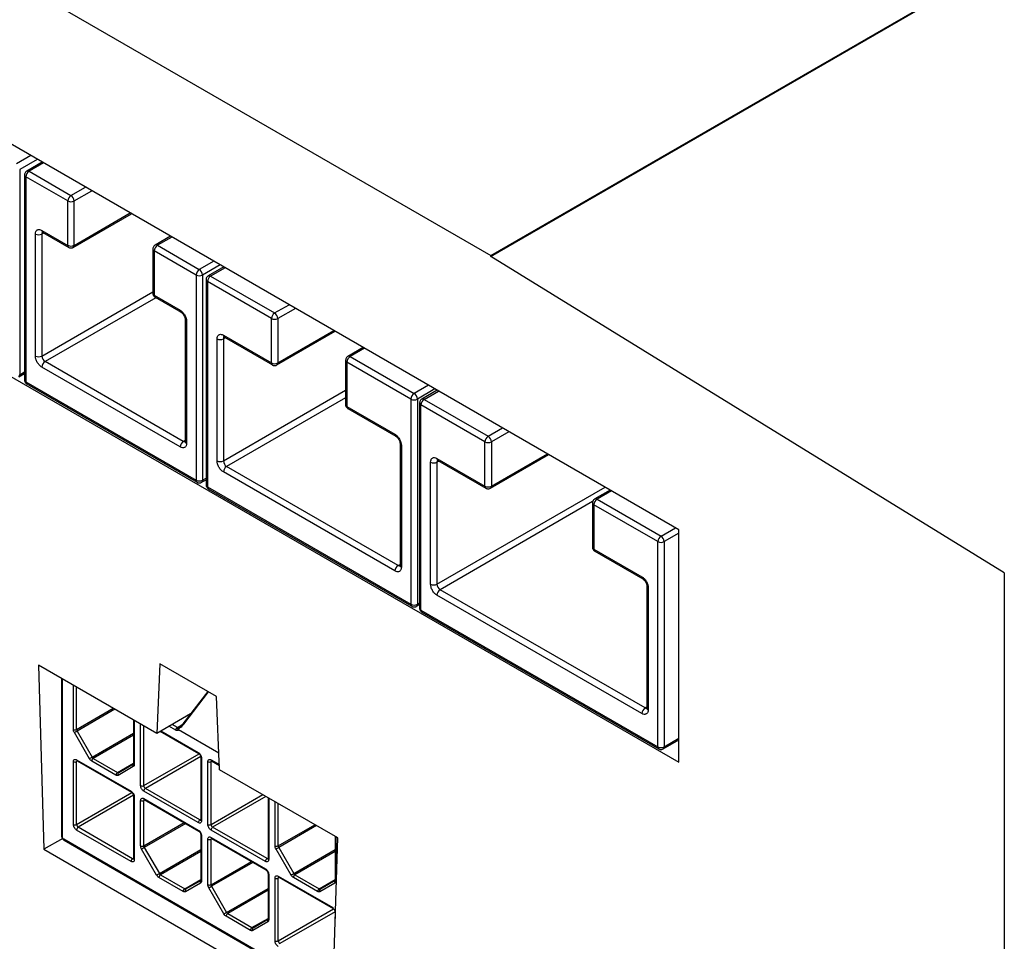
# Model space of a CAD drawing. Header units: millimetres. Extents: x 25 to 1093, y 25 to 838.
# Tile 6 of 16: x 117 to 160, y 378 to 418. Entities that reach past the tile are written whole.
import ezdxf

# ---------------------------------------------------------------- set-up
doc = ezdxf.new("R2010")
doc.units = ezdxf.units.MM

msp = doc.modelspace()

# ---------------------------------------------------------------- linework, layer by layer
at = {"ltscale": 4}
for p, q in [((137.527, 407.844), (334.883, 521.775)), ((137.527, 407.813), (334.883, 521.744)), ((100.887, 428.996), (137.527, 407.844)), ((145.842, 395.731), (108.786, 417.123)), ((117.208, 412.261), (116.571, 411.894)), ((117.491, 412.098), (116.713, 411.649)), ((116.713, 411.649), (116.713, 402.585)), ((117.704, 411.975), (117.026, 411.583)), ((117.763, 411.941), (117.126, 411.574)), ((116.926, 411.41), (116.926, 402.347)), ((116.985, 411.329), (116.985, 402.265)), ((118.837, 410.259), (116.985, 411.329)), ((117.126, 411.574), (118.979, 410.504)), ((118.979, 410.504), (119.615, 410.871)), ((119.12, 410.259), (119.898, 410.708)), ((118.837, 408.299), (118.837, 410.259)), ((119.12, 408.299), (119.12, 410.259)), ((119.079, 408.208), (121.654, 409.695)), ((119.12, 408.299), (121.596, 409.728)), ((117.409, 403.408), (117.409, 408.797)), ((117.692, 408.961), (118.837, 408.299)), ((117.775, 408.845), (117.692, 408.797)), ((117.692, 408.797), (117.692, 403.408)), ((117.733, 408.869), (118.879, 408.208)), ((123.375, 408.701), (122.697, 408.31)), ((123.434, 408.667), (122.797, 408.3)), ((122.597, 408.136), (122.597, 406.177)), ((122.797, 408.3), (124.65, 407.23)), ((124.508, 406.985), (122.656, 408.055)), ((122.656, 408.055), (122.656, 406.095)), ((137.527, 407.813), (137.527, 407.844)), ((160.219, 393.834), (137.527, 407.813)), ((125.286, 407.598), (124.65, 407.23)), ((125.569, 407.434), (124.791, 406.985)), ((125.726, 407.344), (125.048, 406.952)), ((125.785, 407.31), (125.148, 406.943)), ((108.786, 406.852), (145.842, 385.46)), ((124.508, 406.985), (124.508, 397.922)), ((124.791, 406.985), (124.791, 397.922)), ((125.148, 406.943), (127.977, 405.31)), ((124.948, 406.779), (124.948, 397.716)), ((125.007, 406.698), (125.007, 397.634)), ((127.835, 405.065), (125.007, 406.698)), ((117.692, 403.408), (122.597, 406.24)), ((122.725, 405.987), (117.833, 403.163)), ((122.656, 406.095), (123.801, 405.434)), ((122.697, 406.004), (123.843, 405.342)), ((127.977, 405.31), (128.613, 405.677)), ((128.896, 405.514), (128.118, 405.065)), ((127.835, 403.105), (127.835, 405.065)), ((128.118, 405.065), (128.118, 403.105)), ((124.026, 405.026), (124.026, 399.636)), ((124.084, 404.944), (124.084, 399.555)), ((125.714, 404.33), (127.835, 403.105)), ((125.797, 404.214), (125.714, 404.166)), ((125.756, 404.238), (127.877, 403.013)), ((128.077, 403.013), (130.652, 404.5)), ((128.118, 403.105), (130.593, 404.534)), ((125.431, 398.777), (125.431, 404.166)), ((125.714, 404.166), (125.714, 398.777)), ((131.892, 403.784), (131.214, 403.393)), ((131.951, 403.75), (131.314, 403.383)), ((131.314, 403.383), (134.143, 401.75)), ((123.801, 399.391), (117.692, 402.918)), ((123.943, 399.636), (117.833, 403.163)), ((131.114, 403.22), (131.114, 401.26)), ((134.001, 401.505), (131.173, 403.138)), ((131.173, 403.138), (131.173, 401.178)), ((116.671, 402.494), (116.926, 402.641)), ((116.713, 402.585), (116.926, 402.709)), ((116.985, 402.265), (124.508, 397.922)), ((117.026, 402.173), (124.55, 397.83)), ((134.779, 402.118), (134.143, 401.75)), ((125.714, 398.777), (131.114, 401.895)), ((131.114, 401.568), (125.856, 398.532)), ((135.062, 401.954), (134.284, 401.505)), ((135.163, 401.896), (134.485, 401.505)), ((134.585, 401.495), (135.221, 401.862)), ((131.173, 401.178), (133.294, 399.954)), ((134.001, 401.505), (134.001, 392.442)), ((134.284, 401.505), (134.284, 392.442)), ((134.385, 401.332), (134.385, 392.268)), ((134.443, 392.186), (134.443, 401.25)), ((137.272, 399.617), (134.443, 401.25)), ((134.585, 401.495), (137.413, 399.862)), ((131.214, 401.087), (133.336, 399.862)), ((137.413, 399.862), (138.05, 400.23)), ((138.332, 400.066), (137.555, 399.617)), ((123.943, 399.636), (124.026, 399.684)), ((133.519, 399.545), (133.519, 394.156)), ((133.577, 399.464), (133.577, 394.075)), ((137.272, 397.658), (137.272, 399.617)), ((137.555, 399.617), (137.555, 397.658)), ((137.513, 397.566), (140.088, 399.053)), ((137.555, 397.658), (140.03, 399.086)), ((133.436, 394.156), (125.856, 398.532)), ((134.868, 393.33), (134.868, 398.719)), ((135.15, 398.882), (137.272, 397.658)), ((135.233, 398.767), (135.15, 398.719)), ((135.15, 398.719), (135.15, 393.33)), ((135.192, 398.791), (137.313, 397.566)), ((133.294, 393.911), (125.714, 398.287)), ((124.75, 397.83), (124.948, 397.945)), ((124.791, 397.922), (124.948, 398.012)), ((125.007, 397.634), (134.001, 392.442)), ((125.048, 397.542), (134.043, 392.35)), ((135.15, 393.33), (142.576, 397.616)), ((142.799, 397.488), (142.122, 397.096)), ((142.858, 397.454), (142.222, 397.086)), ((142.03, 396.975), (135.292, 393.085)), ((142.022, 396.923), (142.022, 394.963)), ((144.909, 395.209), (142.08, 396.841)), ((142.08, 396.841), (142.08, 394.882)), ((142.222, 397.086), (145.05, 395.454)), ((145.05, 395.454), (145.686, 395.821)), ((145.842, 395.584), (145.191, 395.209)), ((145.842, 385.46), (145.842, 395.731)), ((144.909, 386.145), (144.909, 395.209)), ((145.191, 395.209), (145.191, 386.145)), ((142.08, 394.882), (144.201, 393.657)), ((142.122, 394.79), (144.243, 393.566)), ((133.436, 394.156), (133.519, 394.204)), ((160.219, 393.834), (160.219, 349.789)), ((144.343, 387.86), (135.292, 393.085)), ((144.426, 393.249), (144.426, 387.86)), ((144.484, 393.167), (144.484, 387.778)), ((134.243, 392.35), (134.385, 392.432)), ((134.284, 392.442), (134.385, 392.5)), ((144.201, 387.615), (135.15, 392.84)), ((134.443, 392.186), (144.909, 386.145)), ((134.485, 392.095), (144.95, 386.053)), ((122.766, 386.737), (117.544, 389.752)), ((117.544, 389.752), (117.775, 381.615)), ((122.909, 389.806), (122.766, 386.737)), ((125.405, 388.366), (122.909, 389.806)), ((118.563, 389.164), (118.563, 382.222)), ((118.592, 389.147), (118.592, 382.181)), ((119.087, 386.91), (119.087, 388.861)), ((119.229, 386.91), (119.229, 388.78)), ((125.022, 388.587), (123.922, 387.162)), ((123.964, 387.149), (125.058, 388.566)), ((125.548, 385.132), (125.405, 388.366)), ((119.229, 386.91), (120.848, 387.845)), ((120.919, 387.804), (119.249, 386.84)), ((144.343, 387.86), (144.426, 387.908)), ((121.745, 387.327), (121.745, 385.4)), ((121.774, 387.31), (121.774, 385.359)), ((124.26, 387.6), (122.766, 386.737)), ((119.249, 386.84), (119.915, 385.687)), ((122.057, 384.427), (122.057, 387.147)), ((122.198, 384.427), (122.198, 387.065)), ((122.927, 386.83), (124.623, 385.851)), ((122.956, 386.847), (124.603, 385.897)), ((123.613, 386.877), (123.31, 387.051)), ((123.683, 386.999), (123.451, 387.133)), ((123.683, 386.999), (123.953, 387.155)), ((123.931, 387.142), (123.728, 386.991)), ((125.515, 385.86), (123.735, 386.887)), ((119.794, 385.618), (119.129, 386.771)), ((119.915, 385.687), (121.745, 386.744)), ((121.745, 386.662), (119.965, 385.634)), ((145.15, 386.053), (145.842, 386.453)), ((145.191, 386.145), (145.842, 386.521)), ((119.087, 382.712), (119.087, 385.488)), ((119.229, 385.57), (121.633, 384.182)), ((119.27, 385.512), (119.229, 385.488)), ((119.229, 382.712), (119.229, 385.488)), ((119.249, 385.524), (121.653, 384.136)), ((120.967, 384.893), (119.894, 385.512)), ((119.965, 385.634), (121.038, 385.015)), ((122.198, 384.427), (124.642, 385.837)), ((124.712, 385.715), (122.269, 384.304)), ((124.715, 385.693), (124.715, 382.916)), ((124.744, 385.652), (124.744, 382.876)), ((125.027, 382.712), (125.027, 385.489)), ((125.168, 385.57), (125.538, 385.357)), ((125.21, 385.512), (125.168, 385.489)), ((125.168, 382.712), (125.168, 385.489)), ((125.189, 385.524), (125.539, 385.322)), ((121.038, 385.015), (121.745, 385.423)), ((121.733, 385.267), (121.067, 384.883)), ((121.088, 385.01), (121.743, 385.388)), ((121.73, 385.372), (121.741, 385.385)), ((130.77, 382.117), (125.548, 385.132)), ((124.603, 382.794), (122.198, 384.182)), ((124.673, 382.916), (122.269, 384.304)), ((119.229, 382.712), (121.672, 384.122)), ((121.742, 384), (119.299, 382.589)), ((121.745, 383.978), (121.745, 381.201)), ((121.774, 383.937), (121.774, 381.161)), ((122.057, 381.766), (122.057, 383.774)), ((122.198, 383.855), (124.603, 382.467)), ((122.24, 383.797), (122.198, 383.774)), ((122.198, 381.766), (122.198, 383.774)), ((122.219, 383.809), (124.623, 382.422)), ((125.168, 382.712), (127.453, 384.031)), ((127.595, 383.95), (125.239, 382.59)), ((127.685, 383.898), (127.685, 381.202)), ((127.714, 383.881), (127.714, 381.161)), ((127.997, 381.767), (127.997, 383.718)), ((128.138, 381.767), (128.138, 383.636)), ((124.673, 382.916), (124.715, 382.94)), ((121.633, 381.079), (119.229, 382.467)), ((121.703, 381.201), (119.299, 382.589)), ((122.198, 381.766), (123.979, 382.794)), ((124.049, 382.753), (122.219, 381.696)), ((127.572, 381.079), (125.168, 382.467)), ((127.643, 381.202), (125.239, 382.59)), ((128.138, 381.767), (129.758, 382.701)), ((129.828, 382.661), (128.159, 381.697)), ((118.614, 382.099), (117.775, 381.615)), ((130.546, 375.199), (118.663, 382.058)), ((118.684, 382.013), (130.545, 375.165)), ((124.715, 382.263), (124.715, 380.256)), ((124.744, 382.222), (124.744, 380.215)), ((125.027, 380.052), (125.027, 382.059)), ((125.168, 382.141), (127.572, 380.753)), ((125.21, 382.083), (125.168, 382.059)), ((125.168, 380.052), (125.168, 382.059)), ((125.189, 382.095), (127.593, 380.707)), ((130.515, 374.26), (130.77, 382.117)), ((130.654, 382.184), (130.654, 380.256)), ((130.684, 382.167), (130.684, 380.215)), ((117.775, 381.615), (130.515, 374.26)), ((122.764, 380.474), (122.098, 381.627)), ((122.219, 381.696), (122.885, 380.543)), ((122.885, 380.543), (124.715, 381.6)), ((128.704, 380.474), (128.038, 381.627)), ((128.159, 381.697), (128.825, 380.544)), ((128.825, 380.544), (130.654, 381.6)), ((121.703, 381.201), (121.745, 381.225)), ((124.715, 381.518), (122.935, 380.491)), ((127.643, 381.202), (127.685, 381.226)), ((130.654, 381.519), (128.875, 380.491)), ((125.168, 380.052), (126.949, 381.079)), ((127.019, 381.038), (125.189, 379.982)), ((123.937, 379.749), (122.864, 380.368)), ((122.935, 380.491), (124.008, 379.871)), ((124.008, 379.871), (124.715, 380.279)), ((127.685, 380.549), (127.685, 378.541)), ((127.714, 380.508), (127.714, 378.5)), ((127.997, 377.568), (127.997, 380.345)), ((128.138, 380.426), (130.542, 379.038)), ((128.18, 380.369), (128.138, 380.345)), ((128.138, 377.568), (128.138, 380.345)), ((128.159, 380.38), (130.563, 378.993)), ((129.877, 379.749), (128.804, 380.369)), ((128.875, 380.491), (129.947, 379.872)), ((129.947, 379.872), (130.654, 380.28)), ((124.703, 380.123), (124.037, 379.739)), ((124.058, 379.866), (124.712, 380.244)), ((124.7, 380.229), (124.71, 380.241)), ((125.734, 378.759), (125.068, 379.912)), ((125.189, 379.982), (125.855, 378.829)), ((125.855, 378.829), (127.685, 379.885)), ((130.642, 380.124), (129.977, 379.739)), ((129.997, 379.867), (130.652, 380.245)), ((130.64, 380.229), (130.65, 380.242)), ((127.685, 379.804), (125.905, 378.776)), ((128.138, 377.568), (130.582, 378.979)), ((126.907, 378.034), (125.834, 378.654)), ((125.905, 378.776), (126.977, 378.157)), ((126.977, 378.157), (127.685, 378.565)), ((127.027, 378.152), (127.682, 378.53)), ((127.67, 378.514), (127.68, 378.527)), ((130.652, 378.856), (128.209, 377.446)), ((130.654, 378.834), (130.654, 378.551)), ((127.672, 378.409), (127.007, 378.024))]:
    msp.add_line(p, q, dxfattribs=at)
at = {"ltscale": 4, "flags": 128}
for points in [[(119.129, 386.771), (119.14, 386.777), (119.153, 386.785), (119.168, 386.793), (119.185, 386.803), (119.202, 386.813), (119.218, 386.822), (119.235, 386.832), (119.249, 386.84)], [(119.794, 385.618), (119.805, 385.624), (119.819, 385.632), (119.834, 385.64), (119.85, 385.65), (119.867, 385.66), (119.884, 385.669), (119.9, 385.679), (119.915, 385.687)], [(121.065, 384.988), (121.075, 385.001), (121.088, 385.01)], [(121.088, 385.01), (121.083, 385.008), (121.078, 385.006)], [(122.098, 381.627), (122.11, 381.633), (122.123, 381.641), (122.138, 381.65), (122.155, 381.659), (122.171, 381.669), (122.188, 381.678), (122.204, 381.688), (122.219, 381.696)], [(128.038, 381.627), (128.049, 381.634), (128.063, 381.641), (128.078, 381.65), (128.094, 381.66), (128.111, 381.669), (128.128, 381.679), (128.144, 381.688), (128.159, 381.697)], [(122.764, 380.474), (122.775, 380.48), (122.789, 380.488), (122.804, 380.497), (122.82, 380.506), (122.837, 380.516), (122.854, 380.525), (122.87, 380.535), (122.885, 380.543)], [(128.704, 380.474), (128.715, 380.481), (128.728, 380.488), (128.744, 380.497), (128.76, 380.507), (128.777, 380.516), (128.794, 380.526), (128.81, 380.535), (128.825, 380.544)], [(124.035, 379.844), (124.045, 379.857), (124.058, 379.866)], [(124.058, 379.866), (124.053, 379.864), (124.048, 379.862)], [(125.068, 379.912), (125.079, 379.919), (125.093, 379.926), (125.108, 379.935), (125.124, 379.945), (125.141, 379.954), (125.158, 379.964), (125.174, 379.973), (125.189, 379.982)], [(129.974, 379.845), (129.985, 379.857), (129.997, 379.867)], [(129.997, 379.867), (129.992, 379.864), (129.987, 379.863)], [(125.734, 378.759), (125.745, 378.766), (125.759, 378.773), (125.774, 378.782), (125.79, 378.792), (125.807, 378.801), (125.824, 378.811), (125.84, 378.82), (125.855, 378.829)], [(127.004, 378.13), (127.015, 378.142), (127.027, 378.152)], [(127.027, 378.152), (127.022, 378.149), (127.017, 378.148)]]:
    msp.add_lwpolyline(points, dxfattribs=at)
at = {"ltscale": 16}
for centre, radius, start, end in [((117.068, 411.494), 0.0986, 53.7033, 115.0014), ((117.026, 411.42), 0.101, 185.7416, 245.6213), ((117.292, 411.315), 0.307, 122.6055, 177.3945), ((119.145, 410.245), 0.307, 122.6055, 177.3945), ((118.813, 410.245), 0.307, 2.6055, 57.3945), ((118.979, 410.532), 0.307, 242.6097, 297.3903), ((117.551, 409.07), 0.307, 242.6097, 297.3903), ((117.787, 408.949), 0.0959, 172.7442, 235.9436), ((117.798, 408.806), 0.107, 135.6756, 184.6987), ((118.979, 408.572), 0.307, 242.6097, 297.3903), ((118.935, 408.289), 0.0986, 173.698, 235.0213), ((119.02, 408.29), 0.101, 305.71, 5.6193), ((122.697, 408.146), 0.101, 185.7416, 245.6213), ((122.963, 408.041), 0.307, 122.6055, 177.3945), ((122.739, 408.22), 0.0986, 53.7033, 115.0014), ((124.816, 406.971), 0.307, 122.6055, 177.3945), ((124.484, 406.971), 0.307, 2.6055, 57.3945), ((124.65, 407.258), 0.307, 242.6097, 297.3903), ((125.314, 406.684), 0.307, 122.6055, 177.3945), ((125.09, 406.863), 0.0986, 53.7033, 115.0014), ((125.049, 406.789), 0.101, 185.7416, 245.6213), ((122.697, 406.187), 0.101, 185.6948, 245.6253), ((122.751, 406.083), 0.0959, 172.7442, 235.9436), ((123.896, 405.422), 0.0957, 172.6943, 236.4422), ((128.142, 405.051), 0.307, 122.6055, 177.3945), ((127.977, 405.338), 0.307, 242.6097, 297.3903), ((127.811, 405.051), 0.307, 2.6055, 57.3945), ((124.121, 405.032), 0.0957, 183.5576, 247.3108), ((125.809, 404.318), 0.0959, 172.7442, 235.9436), ((125.82, 404.175), 0.107, 135.6756, 184.6987), ((125.573, 404.439), 0.307, 242.6097, 297.3903), ((117.551, 403.681), 0.307, 242.6097, 297.3903), ((117.999, 403.422), 0.307, 182.6055, 237.3945), ((131.48, 403.124), 0.307, 122.6055, 177.3945), ((131.256, 403.304), 0.0986, 53.7033, 115.0014), ((117.999, 402.904), 0.307, 122.6055, 177.3945), ((127.977, 403.378), 0.307, 242.6097, 297.3903), ((127.933, 403.094), 0.0986, 173.698, 235.0213), ((128.018, 403.095), 0.101, 305.7078, 5.6195), ((131.215, 403.23), 0.101, 185.7416, 245.6213), ((116.613, 402.576), 0.101, 305.7078, 5.6195), ((117.026, 402.357), 0.101, 185.6948, 245.6253), ((117.08, 402.253), 0.0959, 172.7442, 235.9436), ((134.308, 401.491), 0.307, 122.6055, 177.3945), ((133.977, 401.491), 0.307, 2.6055, 57.3945), ((131.214, 401.27), 0.101, 185.6948, 245.6253), ((131.268, 401.166), 0.0959, 172.7442, 235.9436), ((134.143, 401.778), 0.307, 242.6097, 297.3903), ((134.485, 401.342), 0.101, 185.7416, 245.6213), ((134.75, 401.236), 0.307, 122.6055, 177.3945), ((134.526, 401.416), 0.0986, 53.7033, 115.0014), ((133.389, 399.942), 0.0957, 172.6943, 236.4422), ((137.579, 399.603), 0.307, 122.6055, 177.3945), ((137.248, 399.603), 0.307, 2.6055, 57.3945), ((124.108, 399.377), 0.307, 122.6055, 177.3945), ((124.001, 399.718), 0.101, 234.3824, 294.3071), ((124.126, 399.646), 0.101, 185.6948, 245.6253), ((133.614, 399.552), 0.0957, 183.5576, 247.3108), ((137.413, 399.89), 0.307, 242.6097, 297.3903), ((125.573, 399.05), 0.307, 242.6097, 297.3903), ((126.021, 398.791), 0.307, 182.6055, 237.3945), ((126.021, 398.273), 0.307, 122.6055, 177.3945), ((135.009, 398.992), 0.307, 242.6097, 297.3903), ((135.246, 398.87), 0.0959, 172.7442, 235.9436), ((135.257, 398.728), 0.107, 135.6756, 184.6987), ((124.65, 398.195), 0.307, 242.6097, 297.3903), ((124.609, 397.912), 0.101, 174.382, 234.2744), ((124.691, 397.912), 0.101, 305.7078, 5.6195), ((125.049, 397.726), 0.101, 185.6948, 245.6253), ((137.37, 397.647), 0.0986, 173.698, 235.0213), ((137.413, 397.931), 0.307, 242.6097, 297.3903), ((137.454, 397.648), 0.101, 305.7078, 5.6195), ((125.102, 397.622), 0.0959, 172.7442, 235.9436), ((142.122, 396.933), 0.101, 185.7416, 245.6213), ((142.387, 396.828), 0.307, 122.6055, 177.3945), ((142.163, 397.007), 0.0986, 53.7033, 115.0014), ((145.216, 395.195), 0.307, 122.6055, 177.3945), ((145.05, 395.482), 0.307, 242.6097, 297.3903), ((144.884, 395.195), 0.307, 2.6055, 57.3945), ((142.122, 394.973), 0.101, 185.6948, 245.6253), ((142.175, 394.87), 0.0959, 172.7442, 235.9436), ((133.601, 393.897), 0.307, 122.6055, 177.3945), ((133.494, 394.238), 0.101, 234.3824, 294.3071), ((133.619, 394.166), 0.101, 185.6948, 245.6253), ((135.009, 393.603), 0.307, 242.6097, 297.3903), ((135.457, 393.344), 0.307, 182.6055, 237.3945), ((144.296, 393.645), 0.0957, 172.6943, 236.4422), ((135.457, 392.826), 0.307, 122.6055, 177.3945), ((144.521, 393.256), 0.0957, 183.5576, 247.3108), ((134.143, 392.715), 0.307, 242.6097, 297.3903), ((134.102, 392.432), 0.101, 174.382, 234.2744), ((134.184, 392.432), 0.101, 305.7078, 5.6195), ((134.485, 392.278), 0.101, 185.6948, 245.6253), ((134.541, 392.176), 0.0986, 173.7012, 234.9867), ((144.508, 387.601), 0.307, 122.6055, 177.3945), ((144.401, 387.941), 0.101, 234.3824, 294.3071), ((144.526, 387.87), 0.101, 185.6948, 245.6253), ((119.158, 387.046), 0.154, 242.6097, 297.3903), ((119.373, 386.915), 0.144, 181.9565, 211.1437), ((123.766, 386.87), 0.154, 122.6055, 177.3945), ((123.714, 387.044), 0.0542, 235.8404, 284.973), ((123.928, 387.108), 0.0544, 48.5347, 96.0953), ((145.007, 386.134), 0.0986, 173.698, 235.0213), ((145.05, 386.418), 0.307, 242.6097, 297.3903), ((145.091, 386.135), 0.101, 305.7078, 5.6195), ((119.158, 385.624), 0.154, 242.6097, 297.3903), ((119.279, 385.565), 0.0503, 174.3796, 234.302), ((119.283, 385.492), 0.0542, 138.2809, 184.4427), ((120.048, 385.505), 0.154, 122.6055, 177.3945), ((120.041, 385.757), 0.144, 208.8556, 238.0453), ((124.65, 385.891), 0.0479, 172.7178, 236.2072), ((124.763, 385.696), 0.0479, 183.8766, 247.279), ((125.098, 385.625), 0.154, 242.6097, 297.3903), ((125.218, 385.565), 0.0503, 174.3796, 234.302), ((125.222, 385.493), 0.0542, 138.2809, 184.4427), ((121.815, 385.322), 0.0991, 149.2372, 213.4686), ((121.795, 385.405), 0.0503, 185.6948, 245.6253), ((121.121, 384.886), 0.154, 122.6055, 177.3945), ((121.069, 385.064), 0.0579, 236.9235, 278.3365), ((121.15, 384.937), 0.099, 149.0713, 213.4811), ((121.68, 384.176), 0.0479, 172.7178, 236.2072), ((122.128, 384.563), 0.154, 242.6097, 297.3903), ((122.352, 384.434), 0.154, 182.6055, 237.3945), ((122.352, 384.175), 0.154, 122.6055, 177.3945), ((121.793, 383.981), 0.0479, 183.8766, 247.279), ((122.128, 383.91), 0.154, 242.6097, 297.3903), ((122.249, 383.85), 0.0503, 174.3796, 234.302), ((122.253, 383.778), 0.0542, 138.2809, 184.4427), ((124.756, 382.787), 0.154, 122.6055, 177.3945), ((124.704, 382.961), 0.0542, 235.5633, 281.6892), ((124.765, 382.921), 0.0503, 185.6948, 245.6253), ((119.158, 382.848), 0.154, 242.6097, 297.3903), ((119.382, 382.719), 0.154, 182.6055, 237.3945), ((119.382, 382.46), 0.154, 122.6055, 177.3945), ((124.65, 382.461), 0.0479, 172.7178, 236.2072), ((125.098, 382.849), 0.154, 242.6097, 297.3903), ((125.322, 382.719), 0.154, 182.6055, 237.3945), ((125.322, 382.46), 0.154, 122.6055, 177.3945), ((118.613, 382.227), 0.0503, 185.6948, 245.6253), ((118.713, 382.054), 0.0503, 174.3796, 234.302), ((124.763, 382.267), 0.0479, 183.8766, 247.279), ((125.098, 382.196), 0.154, 242.6097, 297.3903), ((125.218, 382.136), 0.0503, 174.3796, 234.302), ((125.222, 382.063), 0.0542, 138.2809, 184.4427), ((122.128, 381.902), 0.154, 242.6097, 297.3903), ((122.343, 381.771), 0.144, 181.9565, 211.1437), ((128.067, 381.903), 0.154, 242.6097, 297.3903), ((128.282, 381.771), 0.144, 181.9565, 211.1437), ((121.786, 381.072), 0.154, 122.6055, 177.3945), ((121.734, 381.246), 0.0542, 235.5633, 281.6892), ((121.795, 381.206), 0.0503, 185.6948, 245.6253), ((127.726, 381.072), 0.154, 122.6055, 177.3945), ((127.674, 381.247), 0.0542, 235.5633, 281.6892), ((127.735, 381.207), 0.0503, 185.6948, 245.6253), ((127.62, 380.747), 0.0479, 172.7178, 236.2072), ((123.018, 380.361), 0.154, 122.6055, 177.3945), ((123.011, 380.613), 0.144, 208.8556, 238.0453), ((124.765, 380.261), 0.0503, 185.6948, 245.6253), ((127.732, 380.552), 0.0479, 183.8766, 247.279), ((128.067, 380.481), 0.154, 242.6097, 297.3903), ((128.188, 380.421), 0.0503, 174.3796, 234.302), ((128.192, 380.349), 0.0542, 138.2809, 184.4427), ((128.957, 380.362), 0.154, 122.6055, 177.3945), ((128.951, 380.613), 0.144, 208.8556, 238.0453), ((130.705, 380.261), 0.0503, 185.6948, 245.6253), ((124.09, 379.742), 0.154, 122.6055, 177.3945), ((124.039, 379.92), 0.0579, 236.9235, 278.3365), ((124.12, 379.793), 0.099, 149.0713, 213.4811), ((124.785, 380.178), 0.0991, 149.2372, 213.4686), ((125.098, 380.188), 0.154, 242.6097, 297.3903), ((125.313, 380.056), 0.144, 181.9565, 211.1437), ((130.03, 379.742), 0.154, 122.6055, 177.3945), ((129.979, 379.92), 0.0579, 236.9235, 278.3365), ((130.059, 379.794), 0.099, 149.0713, 213.4811), ((130.725, 380.178), 0.0991, 149.2372, 213.4686), ((130.59, 379.032), 0.0479, 172.7178, 236.2072), ((125.988, 378.647), 0.154, 122.6055, 177.3945), ((125.981, 378.898), 0.144, 208.8556, 238.0453), ((127.755, 378.463), 0.0991, 149.2372, 213.4686), ((127.735, 378.546), 0.0503, 185.6948, 245.6253), ((130.693, 378.835), 0.0384, 181.0463, 218.6834), ((127.06, 378.027), 0.154, 122.6055, 177.3945), ((127.009, 378.205), 0.0579, 236.9235, 278.3365), ((127.089, 378.079), 0.099, 149.0713, 213.4811), ((128.067, 377.705), 0.154, 242.6097, 297.3903), ((128.292, 377.575), 0.154, 182.6055, 237.3945)]:
    msp.add_arc(centre, radius, start, end, dxfattribs=at)
at = {"ltscale": 4}
for points, knots in [([(117.026, 411.583), (117.006, 411.569), (116.967, 411.54), (116.932, 411.477), (116.929, 411.432), (116.927, 411.41)], [0, 0, 0, 0, 0.3526367, 0.6943107, 1, 1, 1, 1]), ([(117.409, 408.797), (117.413, 408.836), (117.419, 408.896), (117.454, 408.952), (117.49, 408.983), (117.535, 408.999), (117.601, 409.002), (117.656, 408.977), (117.692, 408.961)], [0, 0, 0, 0, 0.2394436, 0.3682202, 0.4999986, 0.6287766, 0.7605564, 1, 1, 1, 1]), ([(118.879, 408.208), (118.882, 408.207), (118.901, 408.194), (118.946, 408.181), (119.011, 408.181), (119.06, 408.192), (119.078, 408.208), (119.079, 408.208)], [0, 0, 0, 0, 0.047522, 0.333715, 0.649609, 0.991388, 1, 1, 1, 1]), ([(122.697, 408.309), (122.677, 408.295), (122.638, 408.266), (122.603, 408.203), (122.6, 408.158), (122.598, 408.136)], [0, 0, 0, 0, 0.352637, 0.694311, 1, 1, 1, 1]), ([(125.049, 406.952), (125.029, 406.938), (124.989, 406.909), (124.955, 406.845), (124.951, 406.8), (124.949, 406.779)], [0, 0, 0, 0, 0.352637, 0.694311, 1, 1, 1, 1]), ([(122.598, 406.177), (122.598, 406.175), (122.595, 406.157), (122.603, 406.122), (122.617, 406.092), (122.624, 406.077)], [0, 0, 0, 0, 0.0428099, 0.523277, 1, 1, 1, 1]), ([(122.624, 406.077), (122.64, 406.055), (122.66, 406.026), (122.69, 406.008), (122.698, 406.004)], [0, 0, 0, 0, 0.752896, 1, 1, 1, 1]), ([(123.801, 405.434), (123.837, 405.409), (123.892, 405.371), (123.958, 405.292), (124.002, 405.224), (124.039, 405.151), (124.075, 405.054), (124.08, 404.987), (124.084, 404.944)], [0, 0, 0, 0, 0.2394436, 0.3682202, 0.4999986, 0.6287766, 0.7605564, 1, 1, 1, 1]), ([(123.843, 405.342), (123.867, 405.325), (123.915, 405.291), (123.975, 405.208), (124.017, 405.113), (124.023, 405.055), (124.026, 405.026)], [0, 0, 0, 0, 0.249998, 0.499997, 0.749998, 1, 1, 1, 1]), ([(125.431, 404.166), (125.435, 404.205), (125.441, 404.265), (125.476, 404.321), (125.512, 404.352), (125.558, 404.368), (125.623, 404.371), (125.679, 404.346), (125.714, 404.33)], [0, 0, 0, 0, 0.239444, 0.36822, 0.499999, 0.628777, 0.760556, 1, 1, 1, 1]), ([(117.692, 402.918), (117.656, 402.943), (117.602, 402.982), (117.536, 403.06), (117.491, 403.128), (117.454, 403.201), (117.419, 403.298), (117.413, 403.365), (117.409, 403.408)], [0, 0, 0, 0, 0.2394436, 0.3682202, 0.4999986, 0.6287766, 0.7605564, 1, 1, 1, 1]), ([(131.215, 403.393), (131.195, 403.378), (131.155, 403.35), (131.121, 403.286), (131.117, 403.241), (131.115, 403.22)], [0, 0, 0, 0, 0.352637, 0.694311, 1, 1, 1, 1]), ([(127.877, 403.014), (127.88, 403.012), (127.899, 403), (127.944, 402.986), (128.009, 402.987), (128.058, 402.998), (128.076, 403.013), (128.077, 403.014)], [0, 0, 0, 0, 0.047542, 0.333853, 0.649878, 0.991798, 1, 1, 1, 1]), ([(116.927, 402.347), (116.927, 402.345), (116.924, 402.327), (116.932, 402.292), (116.946, 402.262), (116.953, 402.247)], [0, 0, 0, 0, 0.04281, 0.523277, 1, 1, 1, 1]), ([(116.953, 402.247), (116.969, 402.225), (116.989, 402.196), (117.019, 402.178), (117.027, 402.174)], [0, 0, 0, 0, 0.752896, 1, 1, 1, 1]), ([(131.115, 401.26), (131.115, 401.258), (131.112, 401.24), (131.12, 401.205), (131.134, 401.175), (131.141, 401.16)], [0, 0, 0, 0, 0.0428099, 0.523277, 1, 1, 1, 1]), ([(131.141, 401.16), (131.157, 401.138), (131.177, 401.109), (131.207, 401.092), (131.215, 401.087)], [0, 0, 0, 0, 0.752896, 1, 1, 1, 1]), ([(134.485, 401.505), (134.465, 401.49), (134.426, 401.462), (134.391, 401.398), (134.387, 401.353), (134.385, 401.332)], [0, 0, 0, 0, 0.352637, 0.694311, 1, 1, 1, 1]), ([(133.294, 399.954), (133.33, 399.929), (133.385, 399.89), (133.451, 399.812), (133.495, 399.744), (133.532, 399.671), (133.567, 399.574), (133.573, 399.507), (133.577, 399.464)], [0, 0, 0, 0, 0.2394436, 0.3682202, 0.4999986, 0.6287766, 0.7605564, 1, 1, 1, 1]), ([(133.336, 399.862), (133.36, 399.845), (133.408, 399.811), (133.468, 399.727), (133.51, 399.633), (133.516, 399.575), (133.519, 399.545)], [0, 0, 0, 0, 0.249998, 0.499997, 0.749998, 1, 1, 1, 1]), ([(124.084, 399.555), (124.08, 399.516), (124.075, 399.456), (124.039, 399.4), (124.003, 399.369), (123.958, 399.353), (123.892, 399.35), (123.837, 399.375), (123.801, 399.391)], [0, 0, 0, 0, 0.239444, 0.36822, 0.499999, 0.628777, 0.760556, 1, 1, 1, 1]), ([(125.714, 398.287), (125.679, 398.312), (125.624, 398.35), (125.558, 398.429), (125.513, 398.497), (125.476, 398.57), (125.441, 398.667), (125.435, 398.734), (125.431, 398.777)], [0, 0, 0, 0, 0.239444, 0.36822, 0.499999, 0.628777, 0.760556, 1, 1, 1, 1]), ([(134.868, 398.719), (134.871, 398.758), (134.877, 398.818), (134.912, 398.873), (134.949, 398.904), (134.994, 398.921), (135.06, 398.923), (135.115, 398.898), (135.15, 398.882)], [0, 0, 0, 0, 0.239444, 0.36822, 0.499999, 0.628777, 0.760556, 1, 1, 1, 1]), ([(124.55, 397.831), (124.553, 397.829), (124.572, 397.816), (124.617, 397.803), (124.682, 397.803), (124.731, 397.814), (124.749, 397.83), (124.75, 397.83)], [0, 0, 0, 0, 0.047567, 0.333871, 0.649887, 0.991798, 1, 1, 1, 1]), ([(124.949, 397.716), (124.949, 397.714), (124.946, 397.696), (124.954, 397.661), (124.968, 397.631), (124.975, 397.616)], [0, 0, 0, 0, 0.04281, 0.523277, 1, 1, 1, 1]), ([(124.975, 397.616), (124.991, 397.594), (125.011, 397.565), (125.041, 397.547), (125.049, 397.543)], [0, 0, 0, 0, 0.752896, 1, 1, 1, 1]), ([(137.314, 397.567), (137.316, 397.565), (137.336, 397.552), (137.381, 397.539), (137.446, 397.539), (137.494, 397.55), (137.513, 397.566), (137.513, 397.566)], [0, 0, 0, 0, 0.0475417, 0.3338534, 0.6498777, 0.9917979, 1, 1, 1, 1]), ([(142.122, 397.096), (142.102, 397.082), (142.062, 397.053), (142.028, 396.989), (142.024, 396.944), (142.022, 396.923)], [0, 0, 0, 0, 0.352637, 0.694311, 1, 1, 1, 1]), ([(142.022, 394.963), (142.022, 394.962), (142.019, 394.944), (142.027, 394.909), (142.041, 394.878), (142.048, 394.863)], [0, 0, 0, 0, 0.04281, 0.523277, 1, 1, 1, 1]), ([(142.048, 394.863), (142.064, 394.842), (142.084, 394.813), (142.114, 394.795), (142.122, 394.791)], [0, 0, 0, 0, 0.7528956, 1, 1, 1, 1]), ([(133.577, 394.075), (133.573, 394.036), (133.568, 393.976), (133.532, 393.92), (133.496, 393.889), (133.451, 393.873), (133.385, 393.87), (133.33, 393.895), (133.294, 393.911)], [0, 0, 0, 0, 0.2394436, 0.3682202, 0.4999986, 0.6287766, 0.7605564, 1, 1, 1, 1]), ([(135.15, 392.84), (135.115, 392.865), (135.06, 392.903), (134.994, 392.982), (134.949, 393.05), (134.913, 393.123), (134.877, 393.219), (134.871, 393.286), (134.868, 393.33)], [0, 0, 0, 0, 0.239444, 0.36822, 0.499999, 0.628777, 0.760556, 1, 1, 1, 1]), ([(144.201, 393.657), (144.237, 393.632), (144.292, 393.594), (144.358, 393.515), (144.403, 393.447), (144.439, 393.374), (144.475, 393.278), (144.48, 393.211), (144.484, 393.167)], [0, 0, 0, 0, 0.239444, 0.36822, 0.499999, 0.628777, 0.760556, 1, 1, 1, 1]), ([(144.243, 393.566), (144.267, 393.549), (144.315, 393.515), (144.375, 393.431), (144.417, 393.337), (144.423, 393.278), (144.426, 393.249)], [0, 0, 0, 0, 0.249998, 0.499997, 0.749998, 1, 1, 1, 1]), ([(134.043, 392.351), (134.046, 392.349), (134.065, 392.336), (134.11, 392.323), (134.175, 392.323), (134.224, 392.334), (134.242, 392.35), (134.243, 392.35)], [0, 0, 0, 0, 0.047567, 0.333871, 0.649887, 0.991798, 1, 1, 1, 1]), ([(134.385, 392.268), (134.385, 392.267), (134.382, 392.249), (134.391, 392.213), (134.405, 392.183), (134.412, 392.168)], [0, 0, 0, 0, 0.04281, 0.523277, 1, 1, 1, 1]), ([(134.412, 392.168), (134.427, 392.146), (134.447, 392.117), (134.478, 392.1), (134.485, 392.095)], [0, 0, 0, 0, 0.752855, 1, 1, 1, 1]), ([(144.484, 387.778), (144.48, 387.739), (144.475, 387.679), (144.44, 387.624), (144.403, 387.593), (144.358, 387.576), (144.292, 387.574), (144.237, 387.599), (144.201, 387.615)], [0, 0, 0, 0, 0.239444, 0.36822, 0.499999, 0.628777, 0.760556, 1, 1, 1, 1]), ([(123.735, 386.887), (123.728, 386.88), (123.714, 386.864), (123.684, 386.856), (123.65, 386.858), (123.625, 386.87), (123.613, 386.877)], [0, 0, 0, 0, 0.2492188, 0.4999461, 0.7492269, 1, 1, 1, 1]), ([(123.704, 386.937), (123.725, 386.946), (123.772, 386.967), (123.865, 387.035), (123.924, 387.102), (123.964, 387.149)], [0, 0, 0, 0, 0.210639, 0.454557, 1, 1, 1, 1]), ([(123.704, 386.937), (123.704, 386.942), (123.704, 386.954), (123.709, 386.969), (123.716, 386.982), (123.724, 386.988), (123.728, 386.991)], [0, 0, 0, 0, 0.218228, 0.457408, 0.717819, 1, 1, 1, 1]), ([(123.735, 386.887), (123.728, 386.893), (123.715, 386.902), (123.705, 386.921), (123.704, 386.933), (123.704, 386.937)], [0, 0, 0, 0, 0.433588, 0.79901, 1, 1, 1, 1]), ([(144.95, 386.054), (144.953, 386.052), (144.973, 386.04), (145.017, 386.026), (145.082, 386.027), (145.131, 386.038), (145.149, 386.053), (145.15, 386.054)], [0, 0, 0, 0, 0.047542, 0.333853, 0.649878, 0.991798, 1, 1, 1, 1]), ([(119.087, 385.488), (119.089, 385.508), (119.093, 385.549), (119.126, 385.583), (119.173, 385.595), (119.21, 385.578), (119.229, 385.57)], [0, 0, 0, 0, 0.249127, 0.499863, 0.749135, 1, 1, 1, 1]), ([(119.236, 385.53), (119.236, 385.53), (119.237, 385.53), (119.245, 385.526), (119.249, 385.524)], [0, 0, 0, 0, 0.5105203, 1, 1, 1, 1]), ([(124.603, 385.897), (124.621, 385.884), (124.658, 385.858), (124.705, 385.793), (124.738, 385.72), (124.742, 385.675), (124.744, 385.652)], [0, 0, 0, 0, 0.249127, 0.499863, 0.749135, 1, 1, 1, 1]), ([(124.623, 385.851), (124.624, 385.851), (124.628, 385.849), (124.639, 385.841), (124.654, 385.826), (124.671, 385.807), (124.681, 385.791), (124.687, 385.782)], [0, 0, 0, 0, 0.0161866, 0.2759761, 0.4824918, 0.7099083, 1, 1, 1, 1]), ([(124.687, 385.782), (124.693, 385.769), (124.702, 385.752), (124.71, 385.727), (124.714, 385.71), (124.715, 385.697), (124.715, 385.693), (124.715, 385.693)], [0, 0, 0, 0, 0.382983, 0.532795, 0.764283, 0.987854, 1, 1, 1, 1]), ([(125.027, 385.489), (125.029, 385.509), (125.033, 385.55), (125.066, 385.584), (125.112, 385.596), (125.15, 385.579), (125.168, 385.57)], [0, 0, 0, 0, 0.249127, 0.499863, 0.749135, 1, 1, 1, 1]), ([(125.176, 385.53), (125.176, 385.53), (125.177, 385.53), (125.185, 385.526), (125.189, 385.524)], [0, 0, 0, 0, 0.5105203, 1, 1, 1, 1]), ([(121.745, 385.4), (121.744, 385.391), (121.742, 385.375), (121.734, 385.373), (121.73, 385.372)], [0, 0, 0, 0, 0.519375, 1, 1, 1, 1]), ([(121.633, 384.182), (121.651, 384.169), (121.689, 384.143), (121.735, 384.078), (121.769, 384.005), (121.772, 383.96), (121.774, 383.937)], [0, 0, 0, 0, 0.249127, 0.499863, 0.749135, 1, 1, 1, 1]), ([(122.198, 384.182), (122.18, 384.195), (122.143, 384.221), (122.096, 384.286), (122.063, 384.359), (122.059, 384.404), (122.057, 384.427)], [0, 0, 0, 0, 0.249127, 0.499863, 0.749135, 1, 1, 1, 1]), ([(121.654, 384.136), (121.654, 384.136), (121.658, 384.134), (121.669, 384.126), (121.684, 384.111), (121.701, 384.092), (121.711, 384.076), (121.717, 384.067)], [0, 0, 0, 0, 0.016187, 0.275976, 0.482492, 0.709908, 1, 1, 1, 1]), ([(121.717, 384.067), (121.723, 384.054), (121.732, 384.037), (121.74, 384.012), (121.744, 383.995), (121.745, 383.982), (121.745, 383.978), (121.745, 383.978)], [0, 0, 0, 0, 0.382983, 0.532795, 0.764283, 0.987854, 1, 1, 1, 1]), ([(122.057, 383.774), (122.059, 383.794), (122.063, 383.835), (122.096, 383.869), (122.142, 383.881), (122.18, 383.864), (122.198, 383.855)], [0, 0, 0, 0, 0.249127, 0.499863, 0.749135, 1, 1, 1, 1]), ([(122.206, 383.815), (122.206, 383.815), (122.207, 383.815), (122.215, 383.811), (122.219, 383.809)], [0, 0, 0, 0, 0.51052, 1, 1, 1, 1]), ([(124.744, 382.876), (124.742, 382.855), (124.738, 382.814), (124.705, 382.78), (124.659, 382.768), (124.621, 382.785), (124.603, 382.794)], [0, 0, 0, 0, 0.249127, 0.499863, 0.749135, 1, 1, 1, 1]), ([(124.715, 382.916), (124.715, 382.913), (124.714, 382.905), (124.713, 382.901), (124.713, 382.902), (124.713, 382.902)], [0, 0, 0, 0, 0.431894, 0.893711, 1, 1, 1, 1]), ([(119.229, 382.467), (119.21, 382.48), (119.173, 382.506), (119.127, 382.571), (119.093, 382.644), (119.089, 382.689), (119.087, 382.712)], [0, 0, 0, 0, 0.249127, 0.499863, 0.749135, 1, 1, 1, 1]), ([(124.603, 382.467), (124.621, 382.454), (124.658, 382.428), (124.705, 382.363), (124.738, 382.29), (124.742, 382.245), (124.744, 382.222)], [0, 0, 0, 0, 0.2491269, 0.4998627, 0.7491349, 1, 1, 1, 1]), ([(125.168, 382.467), (125.15, 382.48), (125.113, 382.506), (125.066, 382.572), (125.033, 382.644), (125.029, 382.69), (125.027, 382.712)], [0, 0, 0, 0, 0.249127, 0.499863, 0.749135, 1, 1, 1, 1]), ([(118.564, 382.222), (118.564, 382.21), (118.565, 382.182), (118.577, 382.141), (118.591, 382.114), (118.597, 382.102)], [0, 0, 0, 0, 0.286952, 0.693526, 1, 1, 1, 1]), ([(118.663, 382.058), (118.654, 382.065), (118.64, 382.075), (118.623, 382.095), (118.609, 382.116), (118.595, 382.147), (118.593, 382.17), (118.592, 382.181)], [0, 0, 0, 0, 0.251295, 0.373834, 0.500897, 0.751963, 1, 1, 1, 1]), ([(118.597, 382.102), (118.613, 382.08), (118.634, 382.049), (118.666, 382.023), (118.679, 382.016), (118.684, 382.014)], [0, 0, 0, 0, 0.629931, 0.873142, 1, 1, 1, 1]), ([(124.623, 382.421), (124.624, 382.421), (124.628, 382.419), (124.639, 382.411), (124.654, 382.397), (124.671, 382.378), (124.681, 382.362), (124.687, 382.353)], [0, 0, 0, 0, 0.0161866, 0.2759761, 0.4824918, 0.7099083, 1, 1, 1, 1]), ([(124.687, 382.353), (124.693, 382.34), (124.702, 382.322), (124.71, 382.298), (124.714, 382.28), (124.715, 382.267), (124.715, 382.263), (124.715, 382.263)], [0, 0, 0, 0, 0.382983, 0.532795, 0.764283, 0.987854, 1, 1, 1, 1]), ([(125.027, 382.059), (125.029, 382.079), (125.033, 382.12), (125.066, 382.154), (125.112, 382.167), (125.15, 382.149), (125.168, 382.141)], [0, 0, 0, 0, 0.249127, 0.499863, 0.749135, 1, 1, 1, 1]), ([(125.176, 382.101), (125.176, 382.101), (125.177, 382.101), (125.185, 382.097), (125.189, 382.095)], [0, 0, 0, 0, 0.51052, 1, 1, 1, 1]), ([(121.774, 381.161), (121.772, 381.14), (121.768, 381.099), (121.735, 381.065), (121.689, 381.053), (121.651, 381.07), (121.633, 381.079)], [0, 0, 0, 0, 0.249127, 0.499863, 0.749135, 1, 1, 1, 1]), ([(121.745, 381.201), (121.745, 381.198), (121.744, 381.19), (121.743, 381.186), (121.743, 381.187), (121.743, 381.187)], [0, 0, 0, 0, 0.431894, 0.893711, 1, 1, 1, 1]), ([(127.714, 381.161), (127.712, 381.141), (127.708, 381.1), (127.675, 381.066), (127.628, 381.054), (127.591, 381.071), (127.572, 381.079)], [0, 0, 0, 0, 0.249127, 0.499863, 0.749135, 1, 1, 1, 1]), ([(127.685, 381.202), (127.684, 381.198), (127.684, 381.19), (127.682, 381.186), (127.683, 381.187), (127.683, 381.187)], [0, 0, 0, 0, 0.431894, 0.893711, 1, 1, 1, 1]), ([(127.572, 380.753), (127.591, 380.74), (127.628, 380.714), (127.674, 380.649), (127.708, 380.576), (127.712, 380.531), (127.714, 380.508)], [0, 0, 0, 0, 0.249127, 0.499863, 0.749135, 1, 1, 1, 1]), ([(127.593, 380.707), (127.594, 380.707), (127.597, 380.705), (127.609, 380.697), (127.624, 380.682), (127.641, 380.663), (127.651, 380.647), (127.657, 380.638)], [0, 0, 0, 0, 0.016187, 0.275976, 0.482492, 0.709908, 1, 1, 1, 1]), ([(124.715, 380.256), (124.714, 380.247), (124.712, 380.231), (124.704, 380.229), (124.7, 380.228)], [0, 0, 0, 0, 0.519375, 1, 1, 1, 1]), ([(127.657, 380.638), (127.663, 380.626), (127.672, 380.608), (127.68, 380.583), (127.684, 380.566), (127.685, 380.553), (127.685, 380.549), (127.685, 380.549)], [0, 0, 0, 0, 0.382983, 0.532795, 0.764283, 0.987854, 1, 1, 1, 1]), ([(127.997, 380.345), (127.999, 380.365), (128.003, 380.406), (128.036, 380.44), (128.082, 380.452), (128.119, 380.435), (128.138, 380.426)], [0, 0, 0, 0, 0.249127, 0.499863, 0.749135, 1, 1, 1, 1]), ([(128.146, 380.386), (128.146, 380.386), (128.147, 380.386), (128.155, 380.382), (128.159, 380.38)], [0, 0, 0, 0, 0.51052, 1, 1, 1, 1]), ([(130.654, 380.256), (130.654, 380.248), (130.652, 380.231), (130.644, 380.23), (130.64, 380.229)], [0, 0, 0, 0, 0.519375, 1, 1, 1, 1]), ([(130.563, 378.992), (130.563, 378.992), (130.567, 378.99), (130.579, 378.982), (130.594, 378.968), (130.611, 378.949), (130.621, 378.933), (130.626, 378.924)], [0, 0, 0, 0, 0.016187, 0.275976, 0.482492, 0.709908, 1, 1, 1, 1]), ([(127.685, 378.541), (127.684, 378.533), (127.682, 378.516), (127.674, 378.515), (127.67, 378.514)], [0, 0, 0, 0, 0.519375, 1, 1, 1, 1]), ([(130.626, 378.924), (130.633, 378.911), (130.642, 378.894), (130.65, 378.869), (130.653, 378.851), (130.655, 378.838), (130.654, 378.835), (130.654, 378.834)], [0, 0, 0, 0, 0.382983, 0.532795, 0.764283, 0.987854, 1, 1, 1, 1]), ([(128.138, 377.323), (128.12, 377.336), (128.082, 377.362), (128.036, 377.428), (128.002, 377.5), (127.999, 377.546), (127.997, 377.568)], [0, 0, 0, 0, 0.249127, 0.499863, 0.749135, 1, 1, 1, 1])]:
    msp.add_open_spline(points, degree=3, knots=knots, dxfattribs=at)
for points in [[(119.129, 386.771), (119.117, 386.794), (119.092, 386.842), (119.089, 386.887), (119.087, 386.91)], [(119.894, 385.512), (119.875, 385.525), (119.838, 385.551), (119.809, 385.595), (119.794, 385.618)], [(121.774, 385.359), (121.772, 385.338), (121.769, 385.297), (121.745, 385.277), (121.733, 385.267)], [(121.067, 384.883), (121.053, 384.877), (121.024, 384.866), (120.986, 384.884), (120.967, 384.893)], [(122.098, 381.627), (122.086, 381.65), (122.062, 381.698), (122.059, 381.743), (122.057, 381.766)], [(128.038, 381.627), (128.026, 381.651), (128.002, 381.698), (127.998, 381.744), (127.997, 381.767)], [(122.864, 380.368), (122.845, 380.381), (122.808, 380.407), (122.779, 380.451), (122.764, 380.474)], [(128.804, 380.369), (128.785, 380.381), (128.747, 380.407), (128.718, 380.452), (128.704, 380.474)], [(124.744, 380.215), (124.742, 380.194), (124.739, 380.153), (124.715, 380.133), (124.703, 380.123)], [(125.068, 379.912), (125.056, 379.936), (125.032, 379.983), (125.029, 380.029), (125.027, 380.052)], [(130.684, 380.215), (130.682, 380.195), (130.679, 380.153), (130.654, 380.134), (130.642, 380.124)], [(124.037, 379.739), (124.022, 379.733), (123.993, 379.722), (123.956, 379.74), (123.937, 379.749)], [(129.977, 379.739), (129.962, 379.734), (129.933, 379.723), (129.895, 379.74), (129.877, 379.749)], [(125.834, 378.654), (125.815, 378.666), (125.778, 378.692), (125.749, 378.737), (125.734, 378.759)], [(127.714, 378.5), (127.712, 378.48), (127.709, 378.438), (127.685, 378.419), (127.672, 378.409)], [(127.007, 378.024), (126.992, 378.019), (126.963, 378.008), (126.926, 378.025), (126.907, 378.034)]]:
    msp.add_open_spline(points, degree=3, dxfattribs=at)

doc.saveas('drawing.dxf')
